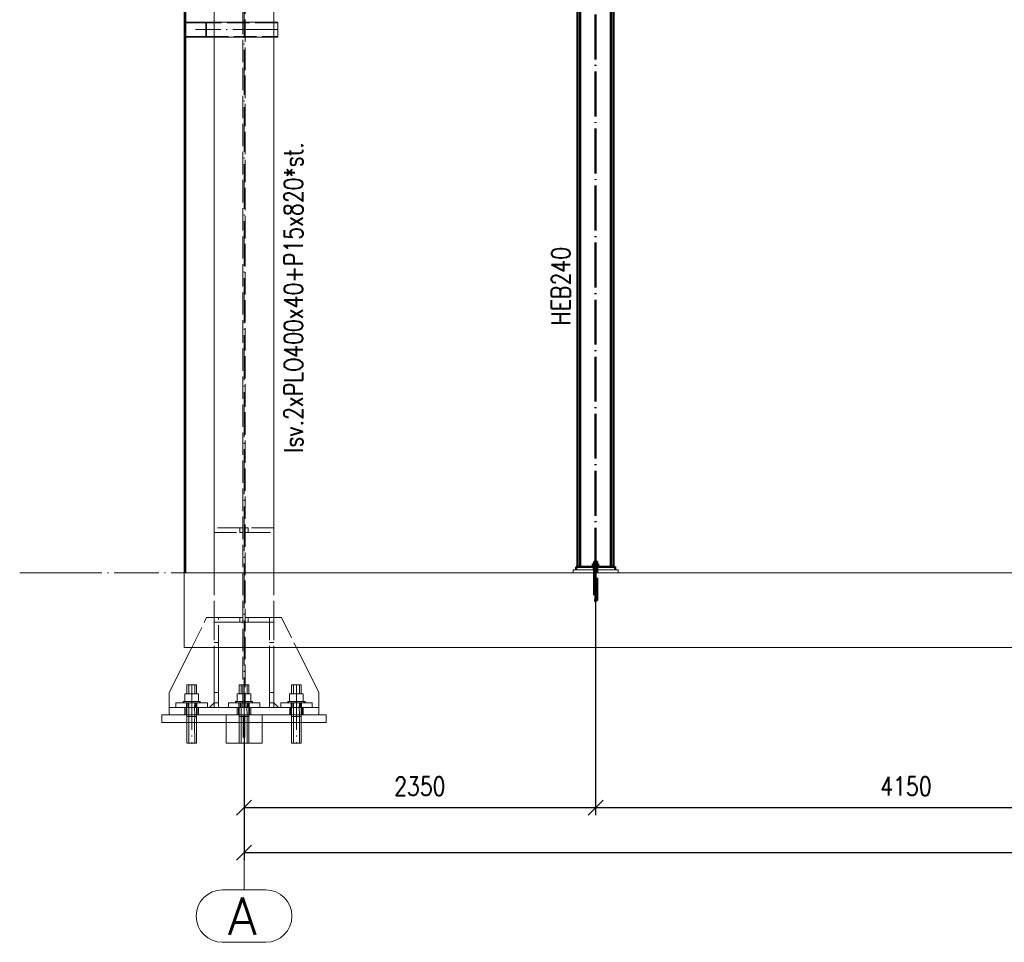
# Paper-space layout 'Layout1' of a CAD drawing. Extents: x -2 to 1033, y -36 to 596.
# Tile 61 of 182: x 425 to 556, y 276 to 399. Entities that reach past the tile are written whole.
import ezdxf

# ---------------------------------------------------------------- set-up
doc = ezdxf.new("R2010")
doc.units = 0
for name, pattern in [('ACAD_ISO02W100', [15, 12, -3]), ('ACAD_ISO04W100', [30.5, 24, -3, 0.5, -3]), ('HP_01_CER_B', [8, 5, -1, 1, -1])]:
    doc.linetypes.add(name, pattern=pattern)
doc.layers.get('0').update_dxf_attribs({"linetype": 'CONTINUOUS'})
doc.layers.get('DEFPOINTS').update_dxf_attribs({"color": 132, "linetype": 'CONTINUOUS'})
for name, color, linetype, lineweight in [('SS_1.ET-HALA_TaO-DODAVKA_STAVEBNI', 9, 'CONTINUOUS', 13), ('SS_1.ET-HALA_TaO-KCE_LEMOVANI', 9, 'CONTINUOUS', 13), ('SS_1.ET-HALA_TaO-KCE_OPLASTENI', 9, 'CONTINUOUS', 13), ('SS_1.ET-HALA_TaO-PODLAHA', 9, 'CONTINUOUS', 13), ('SS_1.ET-HALA_TaO-PODLITI', 9, 'CONTINUOUS', 13), ('SS_1.ET-HALA_TaO-RASTR', 7, 'HP_01_CER_B', 13), ('SS_1.ET-HALA_TaO-SLOUP', 9, 'CONTINUOUS', 13), ('SS_2.ET-HALA_TaO-VESTAVBA_A1÷B2-PODLITI', 9, 'CONTINUOUS', 5), ('SS_2.ET-HALA_TaO-VESTAVBA_A1÷B2-VAZBA', 200, 'CONTINUOUS', 50), ('SS_KOTY', 3, 'CONTINUOUS', 25), ('SS_POPIS_PROFILU', 13, 'CONTINUOUS', 25), ('SS_STAV.OK-POPIS_PROFILU', 9, 'CONTINUOUS', 13)]:
    doc.layers.add(name, color=color, linetype=linetype, lineweight=lineweight)
doc.styles.add('ROMANS', font='romans.shx', dxfattribs={"width": 0.8})
doc.styles.add('romans.shx', font='romans.shx', dxfattribs={"height": 5})
doc.linetypes.add('ZIGZAG', pattern='A,0.00254,-5.08,[131,ltypeshp.shx,S=5.08,R=0,X=-5.08,Y=0],-10.16,[131,ltypeshp.shx,S=5.08,R=180,X=5.08,Y=0],-5.08', length=20.32254)
doc.dimstyles.new('A-1_(2.5)_50AS', dxfattribs={"dimtxt": 2.5, "dimasz": 2, "dimexe": 1, "dimexo": 2, "dimgap": 0, "dimtad": 0, "dimdec": 1, "dimlfac": 50, "dimrnd": 1, "dimtxsty": 'ROMANS', "dimblk1": 'OBLIQUE', "dimblk2": 'OBLIQUE', "dimsah": 1, "dimcen": 2, "dimclrd": 256, "dimclre": 256, "dimclrt": 256, "dimadec": 1, "dimazin": 2, "dimtfac": 0.714286, "dimtdec": 1, "dimtmove": 0, "dimatfit": 3, "dimldrblk": 'OPEN', "dimfxl": 1, "dimtvp": 1.142857, "dimtfill": 1, "dimtolj": 1, "dimlwd": -1, "dimlwe": -1, "dimarcsym": 0})

# ---------------------------------------------------------------- blocks, each defined once
blk = doc.blocks.new('_Oblique')
at = {"color": 0, "linetype": 'ByBlock', "lineweight": -2}
blk.add_line((-0.5, -0.5), (0.5, 0.5), dxfattribs=at)
blk = doc.blocks.new('*D93')
at = {"layer": 'DEFPOINTS', "color": 0, "transparency": 16777216}
for p in [(501.67, 325.26, -4586.4), (584.67, 305.26, -4593.3), (501.67, 293.86)]:
    blk.add_point(p, dxfattribs=at)
at = {"layer": 'SS_KOTY', "transparency": 16777216}
for p, q in [((501.67, 323.26), (501.67, 292.86)), ((584.67, 303.26), (584.67, 292.86)), ((584.67, 293.86), (501.67, 293.86))]:
    blk.add_line(p, q, dxfattribs=at)
at = {"layer": 'SS_KOTY', "transparency": 16777216, "xscale": 2, "yscale": 2, "zscale": 2, "rotation": 180}
blk.add_blockref('_Oblique', (501.67, 293.86), dxfattribs=at)
at = {"layer": 'SS_KOTY', "transparency": 16777216, "xscale": 2, "yscale": 2, "zscale": 2}
blk.add_blockref('_Oblique', (584.67, 293.86), dxfattribs=at)
at = {"layer": 'SS_KOTY', "transparency": 16777216, "insert": (543.17, 296.72), "char_height": 2.5, "attachment_point": 5, "style": 'ROMANS', "bg_fill": 3, "box_fill_scale": 1.1, "bg_fill_color": 256, "bg_fill_true_color": 13158600, "bg_fill_transparency": 0}
blk.add_mtext('\\A1;4150', dxfattribs=at)
blk = doc.blocks.new('_OPEN')
at = {"color": 0, "linetype": 'ByBlock'}
for p, q in [((-1, 0.167), (0, 0)), ((0, 0), (-1, -0.167)), ((0, 0), (-1, 0))]:
    blk.add_line(p, q, dxfattribs=at)
blk = doc.blocks.new('*D94')
at = {"layer": 'DEFPOINTS', "color": 0, "transparency": 16777216}
for p in [(501.67, 325.26, -4586.4), (454.67, 305.26, -4586.4), (454.67, 293.86)]:
    blk.add_point(p, dxfattribs=at)
at = {"layer": 'SS_KOTY', "transparency": 16777216}
for p, q in [((501.67, 323.26), (501.67, 292.86)), ((454.67, 303.26), (454.67, 292.86)), ((501.67, 293.86), (454.67, 293.86))]:
    blk.add_line(p, q, dxfattribs=at)
at = {"layer": 'SS_KOTY', "transparency": 16777216, "xscale": 2, "yscale": 2, "zscale": 2, "rotation": 180}
blk.add_blockref('_Oblique', (454.67, 293.86), dxfattribs=at)
at = {"layer": 'SS_KOTY', "transparency": 16777216, "xscale": 2, "yscale": 2, "zscale": 2}
blk.add_blockref('_Oblique', (501.67, 293.86), dxfattribs=at)
at = {"layer": 'SS_KOTY', "transparency": 16777216, "insert": (478.17, 296.72), "char_height": 2.5, "attachment_point": 5, "style": 'ROMANS', "bg_fill": 3, "box_fill_scale": 1.1, "bg_fill_color": 256, "bg_fill_true_color": 13158600, "bg_fill_transparency": 0}
blk.add_mtext('\\A1;2350', dxfattribs=at)
blk = doc.blocks.new('*D97')
at = {"layer": 'DEFPOINTS', "color": 0, "transparency": 16777216}
for p in [(454.67, 305.26, -4586.4), (714.67, 305.26, -4586.4), (714.67, 287.86)]:
    blk.add_point(p, dxfattribs=at)
at = {"layer": 'SS_KOTY', "transparency": 16777216}
for p, q in [((454.67, 303.26), (454.67, 286.86)), ((714.67, 303.26), (714.67, 286.86)), ((454.67, 287.86), (714.67, 287.86))]:
    blk.add_line(p, q, dxfattribs=at)
at = {"layer": 'SS_KOTY', "transparency": 16777216, "xscale": 2, "yscale": 2, "zscale": 2, "rotation": 180}
blk.add_blockref('_Oblique', (454.67, 287.86), dxfattribs=at)
at = {"layer": 'SS_KOTY', "transparency": 16777216, "xscale": 2, "yscale": 2, "zscale": 2}
blk.add_blockref('_Oblique', (714.67, 287.86), dxfattribs=at)
at = {"layer": 'SS_KOTY', "transparency": 16777216, "insert": (584.67, 290.72), "char_height": 2.5, "attachment_point": 5, "style": 'ROMANS', "bg_fill": 3, "box_fill_scale": 1.1, "bg_fill_color": 256, "bg_fill_true_color": 13158600, "bg_fill_transparency": 0}
blk.add_mtext('\\A1;13000', dxfattribs=at)

psp = doc.layouts.get("Layout1")

# ---------------------------------------------------------------- linework, layer by layer
at = {"layer": 'SS_1.ET-HALA_TaO-DODAVKA_STAVEBNI', "color": 9, "linetype": 'Continuous', "ltscale": 0.25}
for p, q in [((447.0304, 310.2604), (447.0791, 310.2604)), ((447.0304, 310.2604), (447.0304, 309.0604)), ((447.0791, 310.2604), (447.2178, 310.2604)), ((447.2178, 310.2604), (447.4255, 310.2604)), ((447.4255, 310.2604), (447.6704, 310.2604)), ((447.6704, 310.2604), (447.9153, 310.2604)), ((447.9153, 310.2604), (448.1229, 310.2604)), ((448.1229, 310.2604), (448.2617, 310.2604)), ((448.2617, 310.2604), (448.3104, 310.2604)), ((448.3104, 309.0604), (448.3104, 310.2604)), ((446.7623, 309.0604), (447.6704, 309.0604)), ((446.7623, 309.0604), (446.7623, 308.0404)), ((447.6704, 309.0604), (448.5785, 309.0604)), ((447.6704, 309.0604), (447.6704, 308.0404)), ((448.5785, 308.0404), (448.5785, 309.0604)), ((446.5204, 308.0404), (446.5425, 308.0404)), ((446.5204, 308.0404), (446.5204, 307.8604)), ((446.5425, 308.0404), (446.6079, 308.0404)), ((446.6079, 308.0404), (446.7142, 308.0404)), ((446.7142, 308.0404), (446.8572, 308.0404)), ((446.8572, 308.0404), (447.0315, 308.0404)), ((447.0315, 308.0404), (447.2303, 308.0404)), ((447.2303, 308.0404), (447.446, 308.0404)), ((447.446, 308.0404), (447.6704, 308.0404)), ((447.6704, 308.0404), (447.8947, 308.0404)), ((447.8947, 308.0404), (448.1105, 308.0404)), ((448.1105, 308.0404), (448.3093, 308.0404)), ((448.3093, 308.0404), (448.4836, 308.0404)), ((448.4836, 308.0404), (448.6266, 308.0404)), ((448.6266, 308.0404), (448.7328, 308.0404)), ((448.7328, 308.0404), (448.7983, 308.0404)), ((448.7983, 308.0404), (448.8204, 308.0404)), ((448.8204, 307.8604), (448.8204, 308.0404)), ((447.0304, 305.2604), (447.0304, 302.4794)), ((448.3104, 302.4794), (448.3104, 305.2604))]:
    psp.add_line(p, q, dxfattribs=at)
at = {"layer": 'SS_1.ET-HALA_TaO-DODAVKA_STAVEBNI', "color": 9, "linetype": 'ACAD_ISO02W100', "ltscale": 0.25}
for p, q in [((447.2709, 310.2604), (447.2709, 309.0604)), ((448.0699, 309.0604), (448.0699, 310.2604)), ((446.6348, 308.0404), (446.6348, 307.8604)), ((447.0304, 307.8604), (447.0304, 306.2604)), ((447.2709, 307.8604), (447.2889, 307.2604)), ((447.2889, 307.2604), (447.2709, 306.2604)), ((448.0519, 307.2604), (448.0699, 307.8604)), ((448.0699, 306.2604), (448.0519, 307.2604)), ((448.3104, 306.2604), (448.3104, 307.8604)), ((448.706, 307.8604), (448.706, 308.0404)), ((447.0304, 306.2604), (447.0304, 305.2604)), ((447.2709, 306.2604), (447.2757, 305.2604)), ((448.0651, 305.2604), (448.0699, 306.2604)), ((448.3104, 305.2604), (448.3104, 306.2604)), ((447.2757, 305.2604), (447.2709, 302.4794)), ((448.0699, 302.4794), (448.0651, 305.2604))]:
    psp.add_line(p, q, dxfattribs=at)
at = {"layer": 'SS_1.ET-HALA_TaO-DODAVKA_STAVEBNI', "color": 9, "linetype": 'ACAD_ISO04W100', "ltscale": 0.25}
for p, q in [((447.6704, 310.2604), (447.6704, 302.4794)), ((446.5204, 308.0604), (448.8204, 308.0604)), ((447.0304, 306.0604), (448.3104, 306.0604))]:
    psp.add_line(p, q, dxfattribs=at)
at = {"layer": 'SS_1.ET-HALA_TaO-DODAVKA_STAVEBNI', "color": 9, "linetype": 'ZIGZAG', "ltscale": 0.25}
psp.add_line((447.0304, 302.4794), (448.3104, 302.4794), dxfattribs=at)
at = {"layer": 'SS_1.ET-HALA_TaO-KCE_LEMOVANI', "color": 5, "linetype": 'Continuous', "ltscale": 0.25}
for p, q in [((446.8704, 398.8604), (446.6704, 398.8604)), ((446.6704, 398.8604), (446.6704, 398.6605)), ((446.6704, 398.6604), (446.6704, 397.0604)), ((446.7704, 398.6604), (446.7704, 397.0604)), ((449.4704, 398.8604), (446.8704, 398.8604)), ((446.8704, 398.7604), (449.4704, 398.7604)), ((449.6704, 398.8604), (449.4704, 398.8604)), ((449.5704, 398.6604), (449.5704, 397.0604)), ((459.1704, 398.8604), (449.6704, 398.8604)), ((449.6704, 398.8604), (449.6704, 398.6604)), ((449.6704, 398.6604), (449.6704, 397.0604)), ((459.1704, 396.8604), (459.1704, 398.8604)), ((446.6704, 397.0603), (446.6704, 396.8604)), ((446.8704, 396.8604), (446.6704, 396.8604)), ((449.4704, 396.9604), (446.8704, 396.9604)), ((449.4704, 396.8604), (446.8704, 396.8604)), ((449.5704, 396.8604), (449.4704, 396.8604)), ((449.6704, 396.8604), (449.5704, 396.8604)), ((449.6704, 397.0604), (449.6704, 396.8604)), ((459.1704, 396.8604), (449.6704, 396.8604))]:
    psp.add_line(p, q, dxfattribs=at)
at = {"layer": 'SS_1.ET-HALA_TaO-KCE_LEMOVANI', "color": 9, "linetype": 'ACAD_ISO02W100', "ltscale": 0.25}
for p, q in [((446.6704, 398.6604), (446.729, 398.8018)), ((446.729, 398.8018), (446.8704, 398.8604)), ((446.8704, 398.7604), (446.7704, 398.7604)), ((446.7704, 398.7604), (446.7704, 398.6605)), ((446.7997, 398.7311), (446.7704, 398.6604)), ((446.8704, 398.7604), (446.7997, 398.7311)), ((449.4704, 398.8604), (449.6118, 398.8018)), ((449.5411, 398.7311), (449.4704, 398.7604)), ((449.5704, 398.7604), (449.4704, 398.7604)), ((449.5704, 398.6604), (449.5411, 398.7311)), ((459.1704, 398.7604), (449.5704, 398.7604)), ((449.5704, 398.7604), (449.5704, 398.6604)), ((449.6118, 398.8018), (449.6704, 398.6604)), ((446.729, 396.919), (446.6704, 397.0604)), ((446.8704, 396.8604), (446.729, 396.919)), ((446.7704, 397.0604), (446.7997, 396.9897)), ((446.7704, 397.0603), (446.7704, 396.9604)), ((446.7704, 396.9604), (446.8704, 396.9604)), ((446.7997, 396.9897), (446.8704, 396.9604)), ((449.4704, 396.9604), (449.5411, 396.9897)), ((449.4704, 396.9604), (449.5704, 396.9604)), ((449.6118, 396.919), (449.4704, 396.8604)), ((449.5411, 396.9897), (449.5704, 397.0604)), ((449.5704, 397.0604), (449.5704, 396.9604)), ((449.5704, 396.9604), (459.1704, 396.9604)), ((449.6704, 397.0604), (449.6118, 396.919))]:
    psp.add_line(p, q, dxfattribs=at)
at = {"layer": 'SS_1.ET-HALA_TaO-KCE_LEMOVANI', "color": 9, "linetype": 'ACAD_ISO04W100', "ltscale": 0.25}
psp.add_line((459.1704, 397.8604), (448.1704, 397.8604), dxfattribs=at)
at = {"layer": 'SS_1.ET-HALA_TaO-KCE_LEMOVANI', "color": 5, "linetype": 'Continuous', "ltscale": 0.25}
for centre, start, end in [((446.8704, 398.6604), 90, 180), ((449.4704, 398.6604), 0, 90), ((446.8704, 397.0604), 180, 270), ((449.4704, 397.0604), 270, 0)]:
    psp.add_arc(centre, 0.2, start, end, dxfattribs=at)
at = {"layer": 'SS_1.ET-HALA_TaO-KCE_LEMOVANI', "color": 5, "linetype": 'Continuous', "ltscale": 0.25, "extrusion": (1.81899e-13, -7.52838e-14, -1)}
psp.add_arc((-446.8704, 398.6604), 0.1, 0, 90, dxfattribs=at)
at = {"layer": 'SS_1.ET-HALA_TaO-KCE_LEMOVANI', "color": 5, "linetype": 'Continuous', "ltscale": 0.25, "extrusion": (-7.5345e-14, -1.81838e-13, -1)}
psp.add_arc((-449.4704, 398.6604), 0.1, 90, 180, dxfattribs=at)
at = {"layer": 'SS_1.ET-HALA_TaO-KCE_LEMOVANI', "color": 5, "linetype": 'Continuous', "ltscale": 0.25, "extrusion": (-3.63798e-13, -1.50629e-13, -1)}
psp.add_arc((-446.8704, 397.0604), 0.1, 270, 0, dxfattribs=at)
at = {"layer": 'SS_1.ET-HALA_TaO-KCE_LEMOVANI', "color": 5, "linetype": 'Continuous', "ltscale": 0.25, "extrusion": (1.5069e-13, -3.63737e-13, -1)}
psp.add_arc((-449.4704, 397.0604), 0.1, 180, 270, dxfattribs=at)
at = {"layer": 'SS_1.ET-HALA_TaO-KCE_OPLASTENI', "color": 5, "linetype": 'Continuous', "ltscale": 0.25}
for p, q in [((446.6704, 534.2051), (446.6704, 398.8604)), ((446.7904, 534.2051), (446.7904, 398.8604)), ((446.8704, 534.2051), (446.8704, 398.8604)), ((446.6704, 396.8604), (446.6704, 325.2604)), ((446.7904, 396.8604), (446.7904, 325.2604)), ((446.8704, 396.8604), (446.8704, 325.2604))]:
    psp.add_line(p, q, dxfattribs=at)
at = {"layer": 'SS_1.ET-HALA_TaO-KCE_OPLASTENI', "color": 9, "linetype": 'ACAD_ISO04W100', "ltscale": 0.25}
psp.add_line((446.6704, 534.2051), (446.6704, 325.2604), dxfattribs=at)
at = {"layer": 'SS_1.ET-HALA_TaO-KCE_OPLASTENI', "color": 9, "linetype": 'ACAD_ISO02W100', "ltscale": 0.25}
for p, q in [((446.7904, 398.8604), (446.7904, 396.8604)), ((446.8704, 398.8604), (446.8704, 396.8604))]:
    psp.add_line(p, q, dxfattribs=at)
at = {"layer": 'SS_1.ET-HALA_TaO-PODLAHA', "ltscale": 0.25}
psp.add_line((446.6704, 325.2604), (446.6704, 315.2604), dxfattribs=at)
at = {"layer": 'SS_1.ET-HALA_TaO-PODLITI', "ltscale": 0.25}
for q in [(447.6704, 306.2604), (443.6704, 305.2604)]:
    psp.add_line((443.6704, 306.2604), q, dxfattribs=at)
at = {"layer": 'SS_1.ET-HALA_TaO-RASTR', "linetype": 'ACAD_ISO04W100', "ltscale": 0.25}
for p, q in [((429.6714, 325.2604), (424.6714, 325.2604)), ((429.6704, 325.2604), (429.6714, 325.2604))]:
    psp.add_line(p, q, dxfattribs=at)
at = {"layer": 'SS_1.ET-HALA_TaO-RASTR', "linetype": 'Continuous', "ltscale": 0.25}
for p, q in [((457.5751, 282.865), (451.7656, 282.865)), ((451.7656, 275.865), (457.5751, 275.865))]:
    psp.add_line(p, q, dxfattribs=at)
for centre, start, end in [((451.7656, 279.365), 90, 270), ((457.5751, 279.365), 270, 90)]:
    psp.add_arc(centre, 3.5, start, end, dxfattribs=at)
at = {"layer": 'SS_1.ET-HALA_TaO-SLOUP', "color": 5, "linetype": 'Continuous', "ltscale": 0.25}
for p, q in [((450.6704, 417.6604), (450.6704, 398.8604)), ((458.6704, 417.6604), (458.6704, 398.8604)), ((450.6704, 396.8604), (450.6704, 325.2604)), ((447.6704, 315.2604), (444.6704, 309.2604)), ((450.6704, 315.2604), (450.6704, 309.2604)), ((451.2704, 309.2604), (451.2704, 315.2604)), ((444.6704, 309.2604), (444.6704, 307.2604)), ((450.6704, 309.2604), (451.2704, 309.2604)), ((450.6704, 309.2604), (450.6704, 307.2604)), ((451.2704, 307.2604), (451.2704, 309.2604)), ((444.6704, 307.2604), (444.6704, 306.2604)), ((449.7704, 307.8604), (445.5704, 307.8604)), ((445.5704, 307.8604), (445.5704, 307.2604)), ((449.7704, 307.2604), (449.7704, 307.8604)), ((450.0704, 307.2604), (450.6704, 307.8604)), ((452.5704, 307.8604), (452.5704, 307.2604)), ((452.2704, 305.2604), (452.2704, 302.4794))]:
    psp.add_line(p, q, dxfattribs=at)
at = {"layer": 'SS_1.ET-HALA_TaO-SLOUP', "color": 9, "linetype": 'ACAD_ISO02W100', "ltscale": 0.25}
for p, q in [((450.6704, 398.8604), (450.6704, 396.8604)), ((458.6704, 398.8604), (458.6704, 396.8604)), ((454.1204, 331.2604), (450.6704, 331.2604)), ((450.6704, 330.6604), (454.1204, 330.6604)), ((454.5204, 331.2604), (454.1204, 331.2604)), ((454.1204, 330.6604), (454.1204, 331.2604)), ((454.1204, 330.6604), (454.5204, 330.6604)), ((455.2204, 331.2604), (454.8204, 331.2604)), ((454.8204, 330.6604), (455.2204, 330.6604)), ((458.6704, 331.2604), (455.2204, 331.2604)), ((455.2204, 330.6604), (455.2204, 331.2604)), ((455.2204, 330.6604), (458.6704, 330.6604)), ((450.6704, 325.2604), (450.6704, 319.2604)), ((447.6704, 315.2604), (449.6704, 319.2604)), ((450.6704, 319.2604), (449.6704, 319.2604)), ((451.2704, 319.2604), (450.6704, 319.2604)), ((450.6704, 319.2604), (450.6704, 315.2604)), ((450.6704, 318.6604), (451.2704, 318.6604)), ((451.2704, 315.2604), (451.2704, 319.2604)), ((450.6704, 315.9271), (451.2704, 315.9271)), ((446.922, 307.2604), (446.922, 306.2604)), ((447.1805, 307.8604), (447.1805, 307.2604)), ((448.1603, 307.2604), (448.1603, 307.8604)), ((448.4187, 306.2604), (448.4187, 307.2604)), ((451.2704, 307.8604), (450.6704, 307.8604)), ((452.2704, 306.2604), (452.2704, 305.2604))]:
    psp.add_line(p, q, dxfattribs=at)
at = {"layer": 'SS_1.ET-HALA_TaO-SLOUP', "color": 3, "linetype": 'ACAD_ISO02W100', "ltscale": 0.25}
for p, q in [((446.7704, 307.2604), (446.7704, 306.2604)), ((446.9704, 307.8604), (446.9704, 307.2604)), ((448.3704, 307.2604), (448.3704, 307.8604)), ((448.5704, 306.2604), (448.5704, 307.2604))]:
    psp.add_line(p, q, dxfattribs=at)
at = {"layer": 'SS_2.ET-HALA_TaO-VESTAVBA_A1÷B2-VAZBA', "color": 1, "linetype": 'Continuous', "ltscale": 0.25}
for p, q in [((504.0704, 326.0604), (504.0704, 422.0604)), ((499.6104, 326.0604), (499.6104, 417.8604)), ((503.7304, 326.0604), (503.7304, 417.8604)), ((499.2704, 326.0604), (499.2704, 417.2604)), ((501.4856, 326.7604), (501.4704, 326.7604)), ((501.4704, 326.7604), (501.4704, 326.4404)), ((501.529, 326.7604), (501.4856, 326.7604)), ((501.5939, 326.7604), (501.529, 326.7604)), ((501.6704, 326.7604), (501.5939, 326.7604)), ((501.7469, 326.7604), (501.6704, 326.7604)), ((501.8118, 326.7604), (501.7469, 326.7604)), ((501.8552, 326.7604), (501.8118, 326.7604)), ((501.8704, 326.7604), (501.8552, 326.7604)), ((501.8704, 326.4404), (501.8704, 326.7604)), ((504.2704, 326.0604), (499.0704, 326.0604)), ((501.3004, 326.1204), (501.3075, 326.1204)), ((501.3004, 326.1204), (501.3004, 326.0604)), ((501.3075, 326.1204), (501.3286, 326.1204)), ((501.4974, 326.4404), (501.3244, 326.4404)), ((501.3244, 326.4404), (501.3244, 326.1204)), ((501.3286, 326.1204), (501.3627, 326.1204)), ((501.3627, 326.1204), (501.4088, 326.1204)), ((501.4088, 326.1204), (501.4648, 326.1204)), ((501.4648, 326.1204), (501.5288, 326.1204)), ((501.8434, 326.4404), (501.4974, 326.4404)), ((501.4974, 326.4404), (501.4974, 326.1204)), ((501.5288, 326.1204), (501.5982, 326.1204)), ((501.5982, 326.1204), (501.6704, 326.1204)), ((501.6704, 326.1204), (501.7426, 326.1204)), ((501.7426, 326.1204), (501.812, 326.1204)), ((501.812, 326.1204), (501.8759, 326.1204)), ((502.0164, 326.4404), (501.8434, 326.4404)), ((501.8434, 326.4404), (501.8434, 326.1204)), ((501.8759, 326.1204), (501.932, 326.1204)), ((501.932, 326.1204), (501.978, 326.1204)), ((501.978, 326.1204), (502.0122, 326.1204)), ((502.0122, 326.1204), (502.0333, 326.1204)), ((502.0164, 326.1204), (502.0164, 326.4404)), ((502.0333, 326.1204), (502.0404, 326.1204)), ((502.0404, 326.0604), (502.0404, 326.1204))]:
    psp.add_line(p, q, dxfattribs=at)
at = {"layer": 'SS_2.ET-HALA_TaO-VESTAVBA_A1÷B2-VAZBA', "color": 7, "linetype": 'ACAD_ISO04W100', "ltscale": 0.25}
psp.add_line((502.0404, 326.2604), (501.3004, 326.2604), dxfattribs=at)
psp.add_line((502.0404, 326.2604), (501.3004, 326.2604), dxfattribs=at)

# ---------------------------------------------------------------- texts
at = {"layer": 'SS_1.ET-HALA_TaO-RASTR', "color": 7, "style": 'romans.shx'}
psp.add_text('A', height=5, dxfattribs=at).set_placement((452.5225, 276.865))
at = {"layer": 'SS_POPIS_PROFILU', "color": 13, "style": 'romans.shx', "width": 0.8}
psp.add_text('HEB240', height=2.5, rotation=90, dxfattribs=at).set_placement((498.2704, 358.3369))
at = {"layer": 'SS_STAV.OK-POPIS_PROFILU', "color": 9, "style": 'romans.shx', "width": 0.8}
psp.add_text('Isv.2xPLO400x40+P15x820*st.', height=2.5, rotation=90, dxfattribs=at).set_placement((462.5253, 341.3196))

# ---------------------------------------------------------------- dimensions: what is measured, and where the dimension line sits
at = {"layer": 'SS_KOTY'}
dim = psp.add_linear_dim(base=(501.6704, 293.865), p1=(584.6704, 305.2604, -4593.3), p2=(501.6704, 325.2604, -4586.4), dimstyle='A-1_(2.5)_50AS', dxfattribs=at)
dim.commit()
dim.dimension.update_dxf_attribs({"geometry": '*D93', "text_midpoint": (543.1704, 296.7221)})

# ---------------------------------------------------------------- next in the draw order: linework, layer by layer
at = {"layer": 'SS_2.ET-HALA_TaO-VESTAVBA_A1÷B2-PODLITI', "ltscale": 0.25}
psp.add_line((504.6704, 325.2604), (504.6704, 325.6604), dxfattribs=at)
at = {"layer": 'SS_2.ET-HALA_TaO-VESTAVBA_A1÷B2-VAZBA', "color": 1, "linetype": 'Continuous', "ltscale": 0.25}
psp.add_line((504.2704, 325.6604), (504.2704, 326.0604), dxfattribs=at)

# ---------------------------------------------------------------- next in the draw order: dimensions: what is measured, and where the dimension line sits
at = {"layer": 'SS_KOTY'}
dim = psp.add_linear_dim(base=(454.6704, 293.865), p1=(501.6704, 325.2604, -4586.4), p2=(454.6704, 305.2604, -4586.4), dimstyle='A-1_(2.5)_50AS', dxfattribs=at)
dim.commit()
dim.dimension.update_dxf_attribs({"geometry": '*D94', "text_midpoint": (478.1704, 296.7221)})

# ---------------------------------------------------------------- next in the draw order: linework, layer by layer
at = {"layer": 'SS_1.ET-HALA_TaO-DODAVKA_STAVEBNI', "color": 9, "linetype": 'Continuous', "ltscale": 0.25}
for p, q in [((454.0304, 310.2604), (454.0791, 310.2604)), ((454.0304, 310.2604), (454.0304, 309.0604)), ((454.0791, 310.2604), (454.2178, 310.2604)), ((454.2178, 310.2604), (454.4255, 310.2604)), ((454.4255, 310.2604), (454.6704, 310.2604)), ((454.6704, 310.2604), (454.9153, 310.2604)), ((454.9153, 310.2604), (455.1229, 310.2604)), ((455.1229, 310.2604), (455.2617, 310.2604)), ((455.2617, 310.2604), (455.3104, 310.2604)), ((455.3104, 309.0604), (455.3104, 310.2604)), ((461.0304, 310.2604), (461.0791, 310.2604)), ((461.0304, 310.2604), (461.0304, 309.0604)), ((461.0791, 310.2604), (461.2178, 310.2604)), ((461.2178, 310.2604), (461.4255, 310.2604)), ((461.4255, 310.2604), (461.6704, 310.2604)), ((461.6704, 310.2604), (461.9153, 310.2604)), ((461.9153, 310.2604), (462.1229, 310.2604)), ((462.1229, 310.2604), (462.2617, 310.2604)), ((462.2617, 310.2604), (462.3104, 310.2604)), ((462.3104, 309.0604), (462.3104, 310.2604)), ((453.7623, 309.0604), (454.6704, 309.0604)), ((453.7623, 309.0604), (453.7623, 308.0404)), ((454.6704, 309.0604), (455.5785, 309.0604)), ((454.6704, 309.0604), (454.6704, 308.0404)), ((455.5785, 308.0404), (455.5785, 309.0604)), ((460.7623, 309.0604), (461.6704, 309.0604)), ((460.7623, 309.0604), (460.7623, 308.0404)), ((461.6704, 309.0604), (462.5785, 309.0604)), ((461.6704, 309.0604), (461.6704, 308.0404)), ((462.5785, 308.0404), (462.5785, 309.0604)), ((453.5204, 308.0404), (453.5425, 308.0404)), ((453.5204, 308.0404), (453.5204, 307.8604)), ((453.5425, 308.0404), (453.6079, 308.0404)), ((453.6079, 308.0404), (453.7142, 308.0404)), ((453.7142, 308.0404), (453.8572, 308.0404)), ((453.8572, 308.0404), (454.0315, 308.0404)), ((454.0315, 308.0404), (454.2303, 308.0404)), ((454.2303, 308.0404), (454.446, 308.0404)), ((454.446, 308.0404), (454.6704, 308.0404)), ((454.6704, 308.0404), (454.8947, 308.0404)), ((454.8947, 308.0404), (455.1105, 308.0404)), ((455.1105, 308.0404), (455.3093, 308.0404)), ((455.3093, 308.0404), (455.4836, 308.0404)), ((455.4836, 308.0404), (455.6266, 308.0404)), ((455.6266, 308.0404), (455.7328, 308.0404)), ((455.7328, 308.0404), (455.7983, 308.0404)), ((455.7983, 308.0404), (455.8204, 308.0404)), ((455.8204, 307.8604), (455.8204, 308.0404)), ((460.5204, 308.0404), (460.5425, 308.0404)), ((460.5204, 308.0404), (460.5204, 307.8604)), ((460.5425, 308.0404), (460.6079, 308.0404)), ((460.6079, 308.0404), (460.7142, 308.0404)), ((460.7142, 308.0404), (460.8572, 308.0404)), ((460.8572, 308.0404), (461.0315, 308.0404)), ((461.0315, 308.0404), (461.2303, 308.0404)), ((461.2303, 308.0404), (461.446, 308.0404)), ((461.446, 308.0404), (461.6704, 308.0404)), ((461.6704, 308.0404), (461.8947, 308.0404)), ((461.8947, 308.0404), (462.1105, 308.0404)), ((462.1105, 308.0404), (462.3093, 308.0404)), ((462.3093, 308.0404), (462.4836, 308.0404)), ((462.4836, 308.0404), (462.6266, 308.0404)), ((462.6266, 308.0404), (462.7328, 308.0404)), ((462.7328, 308.0404), (462.7983, 308.0404)), ((462.7983, 308.0404), (462.8204, 308.0404)), ((462.8204, 307.8604), (462.8204, 308.0404))]:
    psp.add_line(p, q, dxfattribs=at)
at = {"layer": 'SS_1.ET-HALA_TaO-DODAVKA_STAVEBNI', "color": 9, "linetype": 'ACAD_ISO02W100', "ltscale": 0.25}
for p, q in [((454.2709, 310.2604), (454.2709, 309.0604)), ((455.0699, 309.0604), (455.0699, 310.2604)), ((461.2709, 310.2604), (461.2709, 309.0604)), ((462.0699, 309.0604), (462.0699, 310.2604)), ((453.6348, 308.0404), (453.6348, 307.8604)), ((454.0304, 307.8604), (454.0304, 306.2604)), ((454.2709, 307.8604), (454.2889, 307.2604)), ((454.2889, 307.2604), (454.2709, 306.2604)), ((455.0519, 307.2604), (455.0699, 307.8604)), ((455.0699, 306.2604), (455.0519, 307.2604)), ((455.3104, 306.2604), (455.3104, 307.8604)), ((455.706, 307.8604), (455.706, 308.0404)), ((460.6348, 308.0404), (460.6348, 307.8604)), ((461.0304, 307.8604), (461.0304, 306.2604)), ((461.2709, 307.8604), (461.2889, 307.2604)), ((461.2889, 307.2604), (461.2709, 306.2604)), ((462.0519, 307.2604), (462.0699, 307.8604)), ((462.0699, 306.2604), (462.0519, 307.2604)), ((462.3104, 306.2604), (462.3104, 307.8604)), ((462.706, 307.8604), (462.706, 308.0404))]:
    psp.add_line(p, q, dxfattribs=at)
at = {"layer": 'SS_1.ET-HALA_TaO-DODAVKA_STAVEBNI', "color": 9, "linetype": 'ACAD_ISO04W100', "ltscale": 0.25}
for p, q in [((453.5204, 308.0604), (455.8204, 308.0604)), ((460.5204, 308.0604), (462.8204, 308.0604)), ((454.0304, 306.0604), (455.3104, 306.0604)), ((461.0304, 306.0604), (462.3104, 306.0604))]:
    psp.add_line(p, q, dxfattribs=at)
at = {"layer": 'SS_1.ET-HALA_TaO-PODLAHA', "ltscale": 0.25}
for p, q in [((739.5379, 325.2604), (446.6704, 325.2604)), ((446.6704, 315.2604), (739.5379, 315.2604))]:
    psp.add_line(p, q, dxfattribs=at)
at = {"layer": 'SS_1.ET-HALA_TaO-PODLITI', "ltscale": 0.25}
psp.add_line((464.6704, 306.2604), (465.6704, 306.2604), dxfattribs=at)
at = {"layer": 'SS_1.ET-HALA_TaO-RASTR', "linetype": 'ACAD_ISO04W100', "ltscale": 0.25}
psp.add_line((429.6704, 325.2604), (744.5379, 325.2604), dxfattribs=at)
at = {"layer": 'SS_1.ET-HALA_TaO-SLOUP', "color": 9, "linetype": 'ACAD_ISO02W100', "ltscale": 0.25}
for p, q in [((454.5204, 307.2604), (454.5204, 534.2051)), ((454.8204, 534.2051), (454.8204, 307.2604)), ((458.6704, 325.2604), (458.6704, 319.2604)), ((454.1204, 319.2604), (451.2704, 319.2604)), ((451.2704, 318.6604), (454.1204, 318.6604)), ((454.5204, 319.2604), (454.1204, 319.2604)), ((454.1204, 318.6604), (454.1204, 319.2604)), ((454.1204, 318.6604), (454.5204, 318.6604)), ((455.2204, 319.2604), (454.8204, 319.2604)), ((454.8204, 318.6604), (455.2204, 318.6604)), ((458.0704, 319.2604), (455.2204, 319.2604)), ((455.2204, 318.6604), (455.2204, 319.2604)), ((455.2204, 318.6604), (458.0704, 318.6604)), ((458.6704, 319.2604), (458.0704, 319.2604)), ((458.0704, 319.2604), (458.0704, 315.2604)), ((458.0704, 318.6604), (458.6704, 318.6604)), ((458.6704, 319.2604), (458.6704, 315.2604)), ((459.6704, 319.2604), (458.6704, 319.2604)), ((459.6704, 319.2604), (461.6704, 315.2604)), ((458.0704, 315.9271), (458.6704, 315.9271)), ((453.922, 307.2604), (453.922, 306.2604)), ((454.1805, 307.8604), (454.1805, 307.2604)), ((455.1603, 307.2604), (455.1603, 307.8604)), ((455.4187, 306.2604), (455.4187, 307.2604)), ((458.6704, 307.8604), (458.0704, 307.8604)), ((460.922, 307.2604), (460.922, 306.2604)), ((461.1805, 307.8604), (461.1805, 307.2604)), ((462.1603, 307.2604), (462.1603, 307.8604)), ((462.4187, 306.2604), (462.4187, 307.2604))]:
    psp.add_line(p, q, dxfattribs=at)
at = {"layer": 'SS_1.ET-HALA_TaO-SLOUP', "color": 5, "linetype": 'Continuous', "ltscale": 0.25}
for p, q in [((458.6704, 396.8604), (458.6704, 325.2604)), ((458.0704, 315.2604), (458.0704, 309.2604)), ((458.6704, 315.2604), (458.6704, 309.2604)), ((464.6704, 309.2604), (461.6704, 315.2604)), ((458.0704, 309.2604), (458.6704, 309.2604)), ((458.0704, 309.2604), (458.0704, 307.2604)), ((458.6704, 309.2604), (458.6704, 307.2604)), ((464.6704, 307.2604), (464.6704, 309.2604)), ((444.6704, 307.2604), (464.6704, 307.2604)), ((456.7704, 307.8604), (452.5704, 307.8604)), ((456.7704, 307.2604), (456.7704, 307.8604)), ((458.6704, 307.8604), (459.2704, 307.2604)), ((463.7704, 307.8604), (459.5704, 307.8604)), ((459.5704, 307.8604), (459.5704, 307.2604)), ((463.7704, 307.2604), (463.7704, 307.8604)), ((464.6704, 306.2604), (464.6704, 307.2604)), ((447.6704, 306.2604), (464.6704, 306.2604))]:
    psp.add_line(p, q, dxfattribs=at)
at = {"layer": 'SS_1.ET-HALA_TaO-SLOUP', "color": 3, "linetype": 'ACAD_ISO02W100', "ltscale": 0.25}
for p, q in [((453.7704, 307.2604), (453.7704, 306.2604)), ((453.9704, 307.8604), (453.9704, 307.2604)), ((455.3704, 307.2604), (455.3704, 307.8604)), ((455.5704, 306.2604), (455.5704, 307.2604)), ((460.7704, 307.2604), (460.7704, 306.2604)), ((460.9704, 307.8604), (460.9704, 307.2604)), ((462.3704, 307.2604), (462.3704, 307.8604)), ((462.5704, 306.2604), (462.5704, 307.2604))]:
    psp.add_line(p, q, dxfattribs=at)
at = {"layer": 'SS_2.ET-HALA_TaO-VESTAVBA_A1÷B2-PODLITI', "ltscale": 0.25}
for p, q in [((504.6704, 325.6604), (498.6704, 325.6604)), ((498.6704, 325.6604), (498.6704, 325.2604))]:
    psp.add_line(p, q, dxfattribs=at)
at = {"layer": 'SS_2.ET-HALA_TaO-VESTAVBA_A1÷B2-VAZBA', "color": 7, "linetype": 'ACAD_ISO04W100', "ltscale": 0.25}
for p, q in [((501.6704, 325.2604), (501.6704, 446.0604)), ((501.6704, 326.7604), (501.6704, 321.5604)), ((501.6704, 326.7604), (501.6704, 321.5604)), ((501.8704, 325.4604), (501.4704, 325.4604)), ((501.8704, 325.4604), (501.4704, 325.4604))]:
    psp.add_line(p, q, dxfattribs=at)
at = {"layer": 'SS_2.ET-HALA_TaO-VESTAVBA_A1÷B2-VAZBA', "color": 1, "linetype": 'Continuous', "ltscale": 0.25}
psp.add_line((499.0704, 326.0604), (499.0704, 325.6604), dxfattribs=at)
at = {"layer": 'SS_2.ET-HALA_TaO-VESTAVBA_A1÷B2-VAZBA', "color": 3, "linetype": 'ACAD_ISO02W100', "ltscale": 0.25}
for p, q in [((501.4504, 326.0604), (501.4504, 325.6604)), ((501.4704, 326.0604), (501.4704, 325.6604)), ((501.4704, 325.6604), (501.4704, 325.2604)), ((501.4704, 325.2604), (501.4704, 321.5604)), ((501.8704, 325.6604), (501.8704, 326.0604)), ((501.8704, 325.2604), (501.8704, 325.6604)), ((501.8704, 321.5604), (501.8704, 325.2604)), ((501.8904, 325.6604), (501.8904, 326.0604)), ((501.4704, 321.5604), (501.4742, 321.5604)), ((501.4742, 321.5604), (501.4856, 321.5604)), ((501.4856, 321.5604), (501.5041, 321.5604)), ((501.5041, 321.5604), (501.529, 321.5604)), ((501.529, 321.5604), (501.5593, 321.5604)), ((501.5593, 321.5604), (501.5939, 321.5604)), ((501.5939, 321.5604), (501.6314, 321.5604)), ((501.6314, 321.5604), (501.6704, 321.5604)), ((501.6704, 321.5604), (501.7094, 321.5604)), ((501.7094, 321.5604), (501.7469, 321.5604)), ((501.7469, 321.5604), (501.7815, 321.5604)), ((501.7815, 321.5604), (501.8118, 321.5604)), ((501.8118, 321.5604), (501.8367, 321.5604)), ((501.8367, 321.5604), (501.8552, 321.5604)), ((501.8552, 321.5604), (501.8665, 321.5604)), ((501.8665, 321.5604), (501.8704, 321.5604))]:
    psp.add_line(p, q, dxfattribs=at)

# ---------------------------------------------------------------- next in the draw order: dimensions: what is measured, and where the dimension line sits
at = {"layer": 'SS_KOTY'}
dim = psp.add_linear_dim(base=(714.6704, 287.865), p1=(454.6704, 305.2604, -4586.4), p2=(714.6704, 305.2604, -4586.4), dimstyle='A-1_(2.5)_50AS', dxfattribs=at)
dim.commit()
dim.dimension.update_dxf_attribs({"geometry": '*D97', "text_midpoint": (584.6704, 290.7221)})

# ---------------------------------------------------------------- next in the draw order: linework, layer by layer
at = {"layer": 'SS_1.ET-HALA_TaO-DODAVKA_STAVEBNI', "color": 9, "linetype": 'ACAD_ISO04W100', "ltscale": 0.25}
for p, q in [((454.6704, 310.2604), (454.6704, 302.4794)), ((461.6704, 310.2604), (461.6704, 302.4794))]:
    psp.add_line(p, q, dxfattribs=at)
at = {"layer": 'SS_1.ET-HALA_TaO-DODAVKA_STAVEBNI', "color": 9, "linetype": 'ACAD_ISO02W100', "ltscale": 0.25}
for p, q in [((454.0304, 306.2604), (454.0304, 305.2604)), ((454.2709, 306.2604), (454.2757, 305.2604)), ((455.0651, 305.2604), (455.0699, 306.2604)), ((455.3104, 305.2604), (455.3104, 306.2604)), ((461.0304, 306.2604), (461.0304, 305.2604)), ((461.2709, 306.2604), (461.2757, 305.2604)), ((462.0651, 305.2604), (462.0699, 306.2604)), ((462.3104, 305.2604), (462.3104, 306.2604)), ((454.2757, 305.2604), (454.2709, 302.4794)), ((455.0699, 302.4794), (455.0651, 305.2604)), ((461.2757, 305.2604), (461.2709, 302.4794)), ((462.0699, 302.4794), (462.0651, 305.2604))]:
    psp.add_line(p, q, dxfattribs=at)
at = {"layer": 'SS_1.ET-HALA_TaO-DODAVKA_STAVEBNI', "color": 9, "linetype": 'Continuous', "ltscale": 0.25}
for p, q in [((454.0304, 305.2604), (454.0304, 302.4794)), ((455.3104, 302.4794), (455.3104, 305.2604)), ((461.0304, 305.2604), (461.0304, 302.4794)), ((462.3104, 302.4794), (462.3104, 305.2604))]:
    psp.add_line(p, q, dxfattribs=at)
at = {"layer": 'SS_1.ET-HALA_TaO-DODAVKA_STAVEBNI', "color": 9, "linetype": 'ZIGZAG', "ltscale": 0.25}
for p, q in [((454.0304, 302.4794), (455.3104, 302.4794)), ((461.0304, 302.4794), (462.3104, 302.4794))]:
    psp.add_line(p, q, dxfattribs=at)
at = {"layer": 'SS_1.ET-HALA_TaO-PODLITI', "ltscale": 0.25}
for p, q in [((465.6704, 305.2604), (465.6704, 306.2604)), ((443.6704, 305.2604), (465.6704, 305.2604))]:
    psp.add_line(p, q, dxfattribs=at)
at = {"layer": 'SS_1.ET-HALA_TaO-RASTR', "linetype": 'ACAD_ISO04W100', "ltscale": 0.25}
for p, q in [((454.6704, 302.4794), (454.6704, 297.4794)), ((454.6704, 297.4794), (454.6704, 287.865)), ((454.6704, 287.865), (454.6704, 282.865))]:
    psp.add_line(p, q, dxfattribs=at)
at = {"layer": 'SS_1.ET-HALA_TaO-SLOUP', "color": 9, "linetype": 'ACAD_ISO04W100', "ltscale": 0.25}
for p, q in [((454.6704, 305.2604), (454.6704, 534.2051)), ((454.6704, 306.2604), (454.6704, 302.4794))]:
    psp.add_line(p, q, dxfattribs=at)
at = {"layer": 'SS_1.ET-HALA_TaO-SLOUP', "color": 9, "linetype": 'ACAD_ISO02W100', "ltscale": 0.25}
for p, q in [((454.5704, 306.2604), (454.5704, 302.4794)), ((454.7704, 306.2604), (454.7704, 302.4794)), ((457.0704, 306.2604), (457.0704, 305.2604))]:
    psp.add_line(p, q, dxfattribs=at)
at = {"layer": 'SS_1.ET-HALA_TaO-SLOUP', "color": 5, "linetype": 'Continuous', "ltscale": 0.25}
psp.add_line((457.0704, 302.4794), (457.0704, 305.2604), dxfattribs=at)
at = {"layer": 'SS_1.ET-HALA_TaO-SLOUP', "color": 9, "linetype": 'ZIGZAG', "ltscale": 0.25}
for p, q in [((452.2704, 302.4794), (454.0304, 302.4794)), ((455.3104, 302.4794), (457.0704, 302.4794))]:
    psp.add_line(p, q, dxfattribs=at)

doc.saveas('drawing.dxf')
